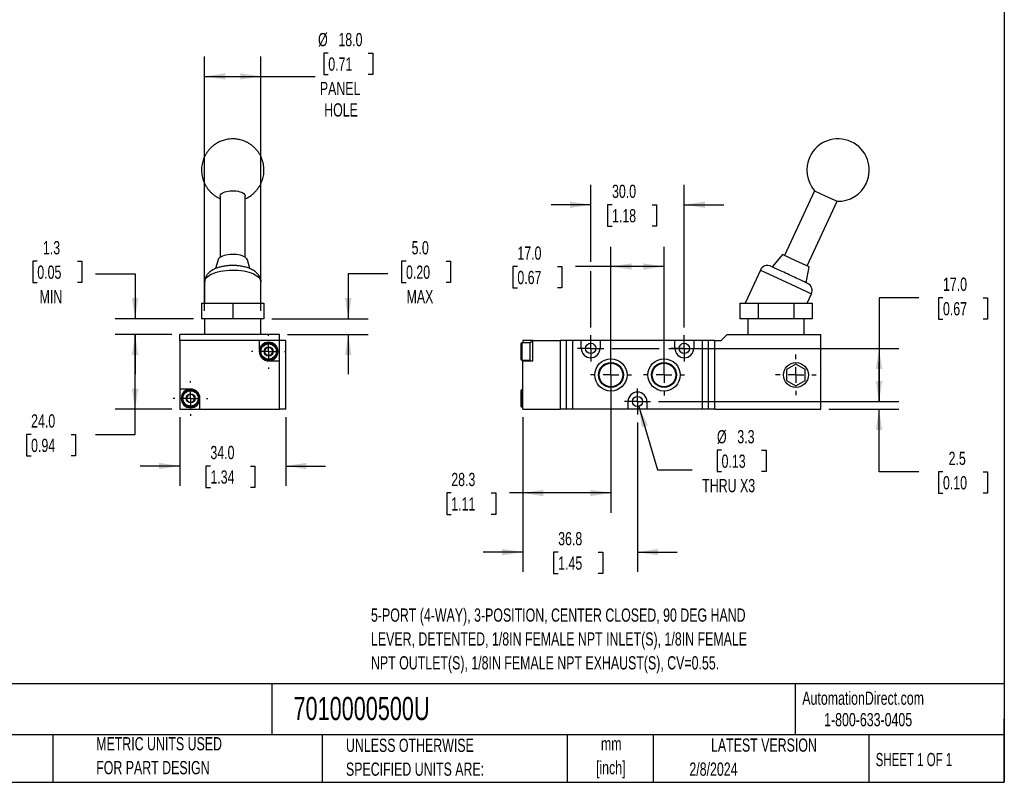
# Model space of a CAD drawing. Header units: millimetres. Extents: x 13 to 546, y 13 to 419.
# Tile 2 of 3: x 231 to 546, y 13 to 257. Entities that reach past the tile are written whole.
import ezdxf

# ---------------------------------------------------------------- set-up
doc = ezdxf.new("R2010")
doc.units = ezdxf.units.MM
doc.header["$LTSCALE"] = 2
doc.linetypes.add('CENTERX2', pattern=[20.32, 12.7, -2.54, 2.54, -2.54])
doc.layers.add('CENTER', color=40, linetype='CENTERX2')
doc.layers.add('DIMENSIONS', color=140, linetype='Continuous', lineweight=25)
doc.layers.add('TEXT', color=140, linetype='Continuous', lineweight=25)
doc.styles.add('SLDTEXTSTYLE0', font='TXT', dxfattribs={"width": 0.7})
doc.styles.add('SLDTEXTSTYLE1', font='TXT', dxfattribs={"width": 0.65})
doc.dimstyles.new('SLDDIMSTYLE1', dxfattribs={"dimtxt": 4.316016, "dimasz": 6.604, "dimexe": 0, "dimexo": 0.0625, "dimgap": 1.079004, "dimtad": 0, "dimtih": 1, "dimtoh": 1, "dimrnd": 1e-09, "dimzin": 4, "dimdsep": 46, "dimtxsty": 'SLDTEXTSTYLE0', "dimsah": 1, "dimcen": 0.09, "dimadec": 0, "dimazin": 1, "dimtfac": 1, "dimtofl": 0, "dimtmove": 0, "dimatfit": 3, "dimfxl": 0, "dimfrac": 2, "dimtolj": 1, "dimtzin": 12, "dimarcsym": 0})
doc.dimstyles.new('SLDDIMSTYLE2', dxfattribs={"dimtxt": 4.316016, "dimasz": 6.604, "dimexe": 0, "dimexo": 0.0625, "dimgap": 1.079004, "dimtad": 0, "dimtih": 1, "dimtoh": 1, "dimrnd": 1e-09, "dimzin": 4, "dimdsep": 46, "dimtxsty": 'SLDTEXTSTYLE0', "dimsah": 1, "dimcen": 0.09, "dimadec": 0, "dimazin": 1, "dimtfac": 1, "dimtmove": 0, "dimatfit": 0, "dimfxl": 0, "dimfrac": 2, "dimtolj": 1, "dimtzin": 12, "dimarcsym": 0})
doc.dimstyles.new('SLDDIMSTYLE3', dxfattribs={"dimtxt": 4.316016, "dimasz": 6.604, "dimexe": 0, "dimexo": 0.0625, "dimgap": 1.079004, "dimtad": 0, "dimtih": 1, "dimtoh": 1, "dimrnd": 1e-09, "dimzin": 12, "dimdsep": 46, "dimtxsty": 'SLDTEXTSTYLE0', "dimsah": 1, "dimcen": 0.09, "dimadec": 0, "dimazin": 3, "dimtfac": 1, "dimtmove": 0, "dimatfit": 0, "dimfxl": 0, "dimfrac": 2, "dimtolj": 1, "dimtzin": 12, "dimarcsym": 0})
doc.dimstyles.new('SLDDIMSTYLE5', dxfattribs={"dimtxt": 4.316016, "dimasz": 6.604, "dimexe": 0, "dimexo": 0.0625, "dimgap": 1.079004, "dimtad": 0, "dimtih": 1, "dimtoh": 1, "dimrnd": 1e-09, "dimzin": 12, "dimdsep": 46, "dimtxsty": 'SLDTEXTSTYLE0', "dimsah": 1, "dimcen": 0.09, "dimadec": 0, "dimazin": 3, "dimtfac": 1, "dimtofl": 0, "dimtmove": 0, "dimatfit": 3, "dimfxl": 0, "dimfrac": 2, "dimtolj": 1, "dimtzin": 12, "dimarcsym": 0})
doc.dimstyles.new('SLDDIMSTYLE6', dxfattribs={"dimtxt": 4.316016, "dimasz": 6.604, "dimexe": 0, "dimexo": 0.0625, "dimgap": 1.079004, "dimtad": 0, "dimtih": 1, "dimtoh": 1, "dimrnd": 1e-09, "dimzin": 12, "dimdsep": 46, "dimtxsty": 'SLDTEXTSTYLE0', "dimsah": 1, "dimcen": 0, "dimadec": 0, "dimazin": 3, "dimtfac": 1, "dimtofl": 0, "dimtmove": 0, "dimatfit": 3, "dimfxl": 0, "dimfrac": 2, "dimtolj": 1, "dimtzin": 12, "dimarcsym": 0})

# ---------------------------------------------------------------- blocks, each defined once
blk = doc.blocks.new('_D_8')
at = {"layer": 'DIMENSIONS'}
for p, q in [((281.95, 129.58), (281.95, 107.62)), ((315.95, 129.58), (315.95, 107.62)), ((281.95, 113.97), (269.25, 113.97)), ((291.79, 113.97), (290.34, 113.97)), ((290.34, 113.97), (290.34, 107.11)), ((304.62, 113.97), (306.07, 113.97)), ((306.07, 113.97), (306.07, 107.11)), ((315.95, 113.97), (328.65, 113.97)), ((290.34, 107.11), (291.79, 107.11)), ((306.07, 107.11), (304.62, 107.11))]:
    blk.add_line(p, q, dxfattribs=at)
for points in [[(281.95, 113.97), (275.34, 114.99), (275.34, 112.96)], [(315.95, 113.97), (322.55, 112.96), (322.55, 114.99)]]:
    blk.add_solid(points, dxfattribs=at)
at = {"layer": 'DIMENSIONS', "char_height": 4.233, "attachment_point": 1, "style": 'SLDTEXTSTYLE0'}
for s, insert in [('34.0', (291.79, 120.4)), ('1.34', (291.79, 112.57))]:
    blk.add_mtext(s, dxfattribs=dict(at, insert=insert))
blk = doc.blocks.new('_D_9')
at = {"layer": 'DIMENSIONS'}
for p, q in [((279.41, 156.12), (261.32, 156.12)), ((267.67, 132.12), (267.67, 156.12)), ((279.41, 132.12), (261.32, 132.12)), ((267.67, 124.09), (267.67, 132.12)), ((234.36, 124.09), (232.91, 124.09)), ((232.91, 124.09), (232.91, 117.23)), ((247.19, 124.09), (248.63, 124.09)), ((248.63, 124.09), (248.63, 117.23)), ((254.97, 124.09), (267.67, 124.09)), ((232.91, 117.23), (234.36, 117.23)), ((248.63, 117.23), (247.19, 117.23))]:
    blk.add_line(p, q, dxfattribs=at)
for points in [[(267.67, 156.12), (266.65, 149.52), (268.68, 149.52)], [(267.67, 132.12), (268.68, 138.72), (266.65, 138.72)]]:
    blk.add_solid(points, dxfattribs=at)
at = {"layer": 'DIMENSIONS', "char_height": 4.233, "attachment_point": 1, "style": 'SLDTEXTSTYLE0'}
for s, insert in [('24.0', (234.36, 130.52)), ('0.94', (234.36, 122.69))]:
    blk.add_mtext(s, dxfattribs=dict(at, insert=insert))
blk = doc.blocks.new('_D_10')
at = {"layer": 'DIMENSIONS'}
for p, q in [((329.54, 246.18), (328.09, 246.18)), ((328.09, 246.18), (328.09, 239.32)), ((342.36, 246.18), (343.81, 246.18)), ((343.81, 246.18), (343.81, 239.32)), ((289.95, 163.66), (289.95, 245.07)), ((307.95, 163.66), (307.95, 245.07)), ((289.95, 238.72), (307.95, 238.72)), ((307.95, 238.72), (325.31, 238.72)), ((328.09, 239.32), (329.54, 239.32)), ((343.81, 239.32), (342.36, 239.32))]:
    blk.add_line(p, q, dxfattribs=at)
for points in [[(289.95, 238.72), (296.55, 237.7), (296.55, 239.73)], [(307.95, 238.72), (301.34, 239.73), (301.34, 237.7)]]:
    blk.add_solid(points, dxfattribs=at)
at = {"layer": 'DIMENSIONS', "char_height": 4.233, "attachment_point": 1, "style": 'SLDTEXTSTYLE0'}
for s, insert in [('%%c', (326.28, 252.61)), ('18.0', (332.79, 252.61)), ('0.71', (329.54, 244.78)), ('PANEL', (326.85, 236.96)), ('HOLE', (328.25, 230.1))]:
    blk.add_mtext(s, dxfattribs=dict(at, insert=insert))
blk = doc.blocks.new('_D_11')
at = {"layer": 'DIMENSIONS'}
for p, q in [((354.45, 179.54), (353, 179.54)), ((353, 179.54), (353, 172.68)), ((367.27, 179.54), (368.72, 179.54)), ((368.72, 179.54), (368.72, 172.68)), ((348.65, 175.51), (335.95, 175.51)), ((335.95, 175.51), (335.95, 161.12)), ((353, 172.68), (354.45, 172.68)), ((368.72, 172.68), (367.27, 172.68)), ((311.49, 161.12), (342.3, 161.12)), ((316.49, 156.12), (342.3, 156.12)), ((335.95, 156.12), (335.95, 143.42))]:
    blk.add_line(p, q, dxfattribs=at)
for points in [[(335.95, 161.12), (336.96, 167.72), (334.93, 167.72)], [(335.95, 156.12), (334.93, 149.52), (336.96, 149.52)]]:
    blk.add_solid(points, dxfattribs=at)
at = {"layer": 'DIMENSIONS', "char_height": 4.233, "attachment_point": 1, "style": 'SLDTEXTSTYLE0'}
for s, insert in [('5.0', (356.24, 185.97)), ('0.20', (354.45, 178.14)), ('MAX', (354.62, 170.32))]:
    blk.add_mtext(s, dxfattribs=dict(at, insert=insert))
blk = doc.blocks.new('_D_12')
at = {"layer": 'DIMENSIONS'}
for p, q in [((236.34, 179.54), (234.89, 179.54)), ((234.89, 179.54), (234.89, 172.68)), ((249.17, 179.54), (250.62, 179.54)), ((250.62, 179.54), (250.62, 172.68)), ((254.97, 175.51), (267.67, 175.51)), ((267.67, 175.51), (267.67, 161.12)), ((234.89, 172.68), (236.34, 172.68)), ((250.62, 172.68), (249.17, 172.68)), ((286.41, 161.12), (261.32, 161.12)), ((279.41, 156.12), (261.32, 156.12)), ((267.67, 156.12), (267.67, 143.42))]:
    blk.add_line(p, q, dxfattribs=at)
for points in [[(267.67, 161.12), (268.68, 167.72), (266.65, 167.72)], [(267.67, 156.12), (266.65, 149.52), (268.68, 149.52)]]:
    blk.add_solid(points, dxfattribs=at)
at = {"layer": 'DIMENSIONS', "char_height": 4.233, "attachment_point": 1, "style": 'SLDTEXTSTYLE0'}
for s, insert in [('1.3', (238.14, 185.97)), ('0.05', (236.34, 178.14)), ('MIN', (237.07, 170.32))]:
    blk.add_mtext(s, dxfattribs=dict(at, insert=insert))
blk = doc.blocks.new('SW_CENTERMARKSYMBOL_7')
at = {"layer": 'CENTER', "color": 0}
for p, q in [((0, 5.08), (0, 5.54)), ((-5.08, 0), (-5.54, 0)), ((0, 0), (-2.54, 0)), ((0, 0), (0, 2.54)), ((0, 0), (0, -2.54)), ((0, 0), (2.54, 0)), ((5.08, 0), (5.54, 0)), ((0, -5.08), (0, -5.54))]:
    blk.add_line(p, q, dxfattribs=at)
blk = doc.blocks.new('SW_CENTERMARKSYMBOL_8')
at = {"layer": 'CENTER', "color": 0}
for p, q in [((0, 5.08), (0, 5.54)), ((-5.08, 0), (-5.54, 0)), ((0, 0), (-2.54, 0)), ((0, 0), (0, 2.54)), ((0, 0), (0, -2.54)), ((0, 0), (2.54, 0)), ((5.08, 0), (5.54, 0)), ((0, -5.08), (0, -5.54))]:
    blk.add_line(p, q, dxfattribs=at)
blk = doc.blocks.new('_D_13')
at = {"layer": 'DIMENSIONS'}
for p, q in [((420.1, 140.58), (420.1, 98.99)), ((391.85, 129.58), (391.85, 98.99)), ((368.95, 105.34), (367.51, 105.34)), ((367.51, 105.34), (367.51, 98.48)), ((381.78, 105.34), (383.23, 105.34)), ((383.23, 105.34), (383.23, 98.48)), ((391.85, 105.34), (387.63, 105.34)), ((420.1, 105.34), (391.85, 105.34)), ((367.51, 98.48), (368.95, 98.48)), ((383.23, 98.48), (381.78, 98.48))]:
    blk.add_line(p, q, dxfattribs=at)
for points in [[(391.85, 105.34), (398.46, 104.33), (398.46, 106.36)], [(420.1, 105.34), (413.5, 106.36), (413.5, 104.33)]]:
    blk.add_solid(points, dxfattribs=at)
at = {"layer": 'DIMENSIONS', "char_height": 4.233, "attachment_point": 1, "style": 'SLDTEXTSTYLE0'}
for s, insert in [('28.3', (368.95, 111.77)), ('1.11', (368.95, 103.94))]:
    blk.add_mtext(s, dxfattribs=dict(at, insert=insert))
blk = doc.blocks.new('_D_14')
at = {"layer": 'DIMENSIONS'}
for p, q in [((420.1, 145.66), (420.1, 184.19)), ((437.1, 145.66), (437.1, 184.19)), ((390.12, 177.84), (388.67, 177.84)), ((388.67, 177.84), (388.67, 170.98)), ((402.95, 177.84), (404.4, 177.84)), ((404.4, 177.84), (404.4, 170.98)), ((420.1, 177.84), (408.79, 177.84)), ((437.1, 177.84), (420.1, 177.84)), ((388.67, 170.98), (390.12, 170.98)), ((404.4, 170.98), (402.95, 170.98))]:
    blk.add_line(p, q, dxfattribs=at)
for points in [[(420.1, 177.84), (426.71, 176.82), (426.71, 178.85)], [(437.1, 177.84), (430.5, 178.85), (430.5, 176.82)]]:
    blk.add_solid(points, dxfattribs=at)
at = {"layer": 'DIMENSIONS', "char_height": 4.233, "attachment_point": 1, "style": 'SLDTEXTSTYLE0'}
for s, insert in [('17.0', (390.12, 184.26)), ('0.67', (390.12, 176.44))]:
    blk.add_mtext(s, dxfattribs=dict(at, insert=insert))
blk = doc.blocks.new('_D_15')
at = {"layer": 'DIMENSIONS'}
for p, q in [((391.85, 129.58), (391.85, 80.05)), ((428.6, 127.89), (428.6, 80.05)), ((391.85, 86.4), (379.15, 86.4)), ((403.19, 86.4), (401.74, 86.4)), ((401.74, 86.4), (401.74, 79.54)), ((416.01, 86.4), (417.46, 86.4)), ((417.46, 86.4), (417.46, 79.54)), ((428.6, 86.4), (441.3, 86.4)), ((401.74, 79.54), (403.19, 79.54)), ((417.46, 79.54), (416.01, 79.54))]:
    blk.add_line(p, q, dxfattribs=at)
for points in [[(391.85, 86.4), (385.25, 87.42), (385.25, 85.38)], [(428.6, 86.4), (435.21, 85.38), (435.21, 87.42)]]:
    blk.add_solid(points, dxfattribs=at)
at = {"layer": 'DIMENSIONS', "char_height": 4.233, "attachment_point": 1, "style": 'SLDTEXTSTYLE0'}
for s, insert in [('36.8', (403.19, 92.82)), ('1.45', (403.19, 85))]:
    blk.add_mtext(s, dxfattribs=dict(at, insert=insert))
blk = doc.blocks.new('_D_16')
at = {"layer": 'DIMENSIONS'}
for p, q in [((413.6, 179.36), (413.6, 203.97)), ((443.6, 158.35), (443.6, 203.97)), ((413.6, 197.62), (400.9, 197.62)), ((420.44, 197.62), (418.99, 197.62)), ((418.99, 197.62), (418.99, 190.76)), ((433.27, 197.62), (434.71, 197.62)), ((434.71, 197.62), (434.71, 190.76)), ((443.6, 197.62), (456.3, 197.62)), ((418.99, 190.76), (420.44, 190.76)), ((434.71, 190.76), (433.27, 190.76)), ((413.6, 158.35), (413.6, 176.31))]:
    blk.add_line(p, q, dxfattribs=at)
for points in [[(413.6, 197.62), (407, 198.63), (407, 196.6)], [(443.6, 197.62), (450.21, 196.6), (450.21, 198.63)]]:
    blk.add_solid(points, dxfattribs=at)
at = {"layer": 'DIMENSIONS', "char_height": 4.233, "attachment_point": 1, "style": 'SLDTEXTSTYLE0'}
for s, insert in [('30.0', (420.44, 204.04)), ('1.18', (420.44, 196.22))]:
    blk.add_mtext(s, dxfattribs=dict(at, insert=insert))
blk = doc.blocks.new('_D_17')
at = {"layer": 'DIMENSIONS'}
for p, q in [((518.67, 167.85), (505.97, 167.85)), ((505.97, 167.85), (505.97, 151.62)), ((526.45, 167.85), (525, 167.85)), ((525, 167.85), (525, 161)), ((539.28, 167.85), (540.73, 167.85)), ((540.73, 167.85), (540.73, 161)), ((525, 161), (526.45, 161)), ((540.73, 161), (539.28, 161)), ((420.33, 151.62), (435.58, 151.62)), ((438.63, 151.62), (512.32, 151.62)), ((505.97, 151.62), (505.97, 134.62)), ((435.33, 134.62), (512.32, 134.62))]:
    blk.add_line(p, q, dxfattribs=at)
for points in [[(505.97, 151.62), (504.95, 145.02), (506.99, 145.02)], [(505.97, 134.62), (506.99, 141.22), (504.95, 141.22)]]:
    blk.add_solid(points, dxfattribs=at)
at = {"layer": 'DIMENSIONS', "char_height": 4.233, "attachment_point": 1, "style": 'SLDTEXTSTYLE0'}
for s, insert in [('17.0', (526.45, 174.28)), ('0.67', (526.45, 166.45))]:
    blk.add_mtext(s, dxfattribs=dict(at, insert=insert))
blk = doc.blocks.new('_D_18')
at = {"layer": 'DIMENSIONS'}
for p, q in [((505.97, 134.62), (505.97, 147.32)), ((435.33, 134.62), (512.32, 134.62)), ((489.89, 132.12), (512.32, 132.12)), ((505.97, 112.12), (505.97, 132.12)), ((518.67, 112.12), (505.97, 112.12)), ((526.45, 112.12), (525, 112.12)), ((525, 112.12), (525, 105.26)), ((539.28, 112.12), (540.73, 112.12)), ((540.73, 112.12), (540.73, 105.26)), ((525, 105.26), (526.45, 105.26)), ((540.73, 105.26), (539.28, 105.26))]:
    blk.add_line(p, q, dxfattribs=at)
for points in [[(505.97, 134.62), (506.99, 141.22), (504.95, 141.22)], [(505.97, 132.12), (504.95, 125.52), (506.99, 125.52)]]:
    blk.add_solid(points, dxfattribs=at)
at = {"layer": 'DIMENSIONS', "char_height": 4.233, "attachment_point": 1, "style": 'SLDTEXTSTYLE0'}
for s, insert in [('2.5', (528.25, 118.54)), ('0.10', (526.45, 110.72))]:
    blk.add_mtext(s, dxfattribs=dict(at, insert=insert))
blk = doc.blocks.new('_D_19')
at = {"layer": 'DIMENSIONS'}
for p, q in [((429.07, 133.04), (435.05, 112.77)), ((455.53, 119.03), (454.08, 119.03)), ((454.08, 119.03), (454.08, 112.17)), ((468.36, 119.03), (469.8, 119.03)), ((469.8, 119.03), (469.8, 112.17)), ((435.05, 112.77), (446.16, 112.77)), ((454.08, 112.17), (455.53, 112.17)), ((469.8, 112.17), (468.36, 112.17))]:
    blk.add_line(p, q, dxfattribs=at)
blk.add_solid([(429.07, 133.04), (429.96, 126.42), (431.91, 126.99)], dxfattribs=at)
at = {"layer": 'DIMENSIONS', "char_height": 4.233, "attachment_point": 1, "style": 'SLDTEXTSTYLE0'}
for s, insert in [('%%c', (454.07, 125.46)), ('3.3', (460.58, 125.46)), ('0.13', (455.53, 117.63)), ('THRU X3', (449.33, 109.81))]:
    blk.add_mtext(s, dxfattribs=dict(at, insert=insert))
blk = doc.blocks.new('SW_CENTERMARKSYMBOL_9')
at = {"layer": 'CENTER', "color": 0}
for p, q in [((0, 5.08), (0, 6.54)), ((-5.08, 0), (-6.54, 0)), ((0, 0), (-2.54, 0)), ((0, 0), (0, 2.54)), ((0, 0), (0, -2.54)), ((0, 0), (2.54, 0)), ((5.08, 0), (6.54, 0)), ((0, -5.08), (0, -6.54))]:
    blk.add_line(p, q, dxfattribs=at)
blk = doc.blocks.new('SW_CENTERMARKSYMBOL_10')
at = {"layer": 'CENTER', "color": 0}
for p, q in [((0, 5.08), (0, 6.54)), ((-5.08, 0), (-6.54, 0)), ((0, 0), (-2.54, 0)), ((0, 0), (0, 2.54)), ((0, 0), (0, -2.54)), ((0, 0), (2.54, 0)), ((5.08, 0), (6.54, 0)), ((0, -5.08), (0, -6.54))]:
    blk.add_line(p, q, dxfattribs=at)
blk = doc.blocks.new('SW_CENTERMARKSYMBOL_11')
at = {"layer": 'CENTER', "color": 0}
for p, q in [((0, 2.54), (0, 4.19)), ((-2.54, 0), (-4.19, 0)), ((0, 0), (-2.54, 0)), ((0, 0), (0, 2.54)), ((0, 0), (0, -2.54)), ((0, 0), (2.54, 0)), ((2.54, 0), (4.19, 0)), ((0, -2.54), (0, -4.19))]:
    blk.add_line(p, q, dxfattribs=at)
blk = doc.blocks.new('SW_CENTERMARKSYMBOL_12')
at = {"layer": 'CENTER', "color": 0}
for p, q in [((0, 2.54), (0, 4.19)), ((-2.54, 0), (-4.19, 0)), ((0, 0), (-2.54, 0)), ((0, 0), (0, 2.54)), ((0, 0), (0, -2.54)), ((0, 0), (2.54, 0)), ((2.54, 0), (4.19, 0)), ((0, -2.54), (0, -4.19))]:
    blk.add_line(p, q, dxfattribs=at)
blk = doc.blocks.new('SW_CENTERMARKSYMBOL_13')
at = {"layer": 'CENTER', "color": 0}
for p, q in [((0, 2.54), (0, 4.19)), ((-2.54, 0), (-4.19, 0)), ((0, 0), (-2.54, 0)), ((0, 0), (0, 2.54)), ((0, 0), (0, -2.54)), ((0, 0), (2.54, 0)), ((2.54, 0), (4.19, 0)), ((0, -2.54), (0, -4.19))]:
    blk.add_line(p, q, dxfattribs=at)
blk = doc.blocks.new('SW_CENTERMARKSYMBOL_14')
at = {"layer": 'CENTER', "color": 0}
for p, q in [((0, 5.08), (0, 6.515)), ((-5.08, 0), (-6.515, 0)), ((0, 0), (-2.54, 0)), ((0, 0), (0, 2.54)), ((0, 0), (0, -2.54)), ((0, 0), (2.54, 0)), ((5.08, 0), (6.515, 0)), ((0, -5.08), (0, -6.515))]:
    blk.add_line(p, q, dxfattribs=at)

msp = doc.modelspace()

# ---------------------------------------------------------------- linework, layer by layer
for p, q in [((485.345759, 202.101206), (475.695335, 181.405805)), ((485.345759, 202.101206), (488.97099, 200.410733)), ((294.948311, 200.410733), (294.948311, 180.8006)), ((302.948311, 180.8006), (302.948311, 200.410733)), ((482.945797, 178.024859), (492.596221, 198.72026)), ((488.97099, 200.410733), (492.596221, 198.72026)), ((294.227187, 179.948889), (293.465144, 177.197647)), ((304.432412, 177.194277), (303.669436, 179.948889)), ((475.012559, 181.724189), (471.769628, 177.719503)), ((479.320566, 179.715332), (475.012559, 181.724189)), ((467.994159, 176.721588), (463.050891, 166.120715)), ((467.994159, 176.721588), (476.150929, 172.918023)), ((483.628573, 177.706475), (479.320566, 179.715332)), ((482.645321, 172.648083), (483.628573, 177.706475)), ((289.948311, 172.918023), (289.948311, 166.120715)), ((307.948311, 166.120715), (307.948311, 172.918023)), ((476.150929, 172.918023), (484.307699, 169.114459)), ((482.911693, 166.120715), (484.307699, 169.114459)), ((288.948311, 166.120715), (288.948311, 161.120715)), ((288.948311, 166.120715), (298.948311, 166.120715)), ((298.948311, 166.120715), (308.948311, 166.120715)), ((298.948311, 166.120715), (298.948311, 161.120715)), ((308.948311, 166.120715), (308.948311, 161.120715)), ((461.434287, 166.120715), (461.434287, 161.120715)), ((461.434287, 166.120715), (467.207789, 166.120715)), ((467.207789, 166.120715), (467.207789, 161.120715)), ((467.207789, 166.120715), (478.754795, 166.120715)), ((478.754795, 166.120715), (484.528297, 166.120715)), ((478.754795, 161.120715), (478.754795, 166.120715)), ((484.528297, 166.120715), (484.528297, 161.120715)), ((298.948311, 161.120715), (288.948311, 161.120715)), ((289.948311, 161.120715), (289.948311, 156.120715)), ((308.948311, 161.120715), (298.948311, 161.120715)), ((307.948311, 156.120715), (307.948311, 161.120715)), ((467.207789, 161.120715), (461.434287, 161.120715)), ((463.981292, 161.120715), (463.981292, 156.120715)), ((478.754795, 161.120715), (467.207789, 161.120715)), ((484.528297, 161.120715), (478.754795, 161.120715)), ((481.981292, 156.120715), (481.981292, 161.120715)), ((313.948311, 156.120715), (281.948311, 156.120715)), ((281.948311, 154.120715), (281.948311, 156.120715)), ((313.948311, 154.120715), (313.948311, 156.120715)), ((455.351292, 154.120715), (457.351292, 156.120715)), ((457.351292, 156.120715), (487.351292, 156.120715)), ((487.351292, 132.120715), (487.351292, 156.120715)), ((281.948311, 154.120715), (281.948311, 138.620715)), ((307.448311, 154.120715), (281.948311, 154.120715)), ((307.448311, 154.120715), (307.448311, 150.620715)), ((313.948311, 154.120715), (307.448311, 154.120715)), ((313.948311, 147.620715), (313.948311, 154.120715)), ((315.948311, 154.120715), (313.948311, 154.120715)), ((315.948311, 132.120715), (315.948311, 154.120715)), ((394.251292, 153.370715), (391.551292, 153.370715)), ((391.551292, 153.370715), (391.551292, 147.870715)), ((395.051292, 154.120715), (391.851292, 154.120715)), ((391.851292, 154.120715), (391.851292, 153.370715)), ((395.051292, 153.620715), (394.251292, 153.620715)), ((394.251292, 150.620715), (394.251292, 153.620715)), ((395.051292, 147.620715), (395.051292, 154.120715)), ((395.051292, 154.120715), (403.851292, 154.120715)), ((403.851292, 154.120715), (403.851292, 132.120715)), ((405.851292, 154.120715), (403.851292, 154.120715)), ((405.851292, 132.120715), (405.851292, 154.120715)), ((407.851292, 154.120715), (405.851292, 154.120715)), ((407.851292, 132.120715), (407.851292, 154.120715)), ((410.601292, 154.120715), (407.851292, 154.120715)), ((410.601292, 151.620715), (410.601292, 154.120715)), ((416.601292, 154.120715), (410.601292, 154.120715)), ((416.601292, 154.120715), (416.601292, 151.620715)), ((440.601292, 154.120715), (416.601292, 154.120715)), ((440.601292, 151.620715), (440.601292, 154.120715)), ((446.601292, 154.120715), (440.601292, 154.120715)), ((446.601292, 154.120715), (446.601292, 151.620715)), ((449.351292, 154.120715), (446.601292, 154.120715)), ((449.351292, 154.120715), (449.351292, 132.120715)), ((451.351292, 154.120715), (449.351292, 154.120715)), ((451.351292, 132.120715), (451.351292, 154.120715)), ((453.351292, 154.120715), (451.351292, 154.120715)), ((453.351292, 132.120715), (453.351292, 154.120715)), ((453.351292, 154.120715), (455.351292, 154.120715)), ((394.251292, 147.620715), (394.251292, 150.620715)), ((310.448311, 147.620715), (313.948311, 147.620715)), ((313.948311, 132.120715), (313.948311, 147.620715)), ((391.551292, 147.870715), (394.251292, 147.870715)), ((391.851292, 147.870715), (391.851292, 147.620715)), ((391.851292, 147.620715), (395.051292, 147.620715)), ((391.851292, 132.120715), (391.851292, 147.620715)), ((479.351292, 146.584817), (476.351292, 144.852766)), ((482.351292, 144.852766), (479.351292, 146.584817)), ((476.351292, 144.852766), (476.351292, 141.388664)), ((482.351292, 141.388664), (482.351292, 144.852766)), ((476.351292, 141.388664), (479.351292, 139.656613)), ((479.351292, 139.656613), (482.351292, 141.388664)), ((285.448311, 138.620715), (281.948311, 138.620715)), ((281.948311, 138.620715), (281.948311, 132.120715)), ((391.851292, 138.370715), (391.551292, 138.370715)), ((391.551292, 138.370715), (391.551292, 132.870715)), ((288.448311, 132.120715), (288.448311, 135.620715)), ((391.551292, 132.870715), (391.851292, 132.870715)), ((425.601292, 132.120715), (425.601292, 134.620715)), ((431.601292, 134.620715), (431.601292, 132.120715)), ((281.948311, 132.120715), (288.448311, 132.120715)), ((288.448311, 132.120715), (313.948311, 132.120715)), ((315.948311, 132.120715), (313.948311, 132.120715)), ((391.851292, 132.120715), (403.851292, 132.120715)), ((405.851292, 132.120715), (403.851292, 132.120715)), ((407.851292, 132.120715), (405.851292, 132.120715)), ((425.601292, 132.120715), (407.851292, 132.120715)), ((431.601292, 132.120715), (425.601292, 132.120715)), ((449.351292, 132.120715), (431.601292, 132.120715)), ((451.351292, 132.120715), (449.351292, 132.120715)), ((453.351292, 132.120715), (451.351292, 132.120715)), ((453.351292, 132.120715), (487.351292, 132.120715))]:
    msp.add_line(p, q)
at = {"flags": 128}
for points in [[(294.948311, 200.410733), (294.961282, 200.54676), (295.064544, 200.81529), (295.268394, 201.073342), (295.567551, 201.314233), (295.954268, 201.531724), (296.41853, 201.720182), (296.948311, 201.874726), (297.529892, 201.991353), (298.148209, 202.067043), (298.787248, 202.099835), (299.430458, 202.088881), (300.061181, 202.034463), (300.663082, 201.937992), (301.22057, 201.801965), (301.719209, 201.629906), (302.146082, 201.426272), (302.490135, 201.196335), (302.742457, 200.946052), (302.896512, 200.681904), (302.948311, 200.410733), (302.948311, 200.410733)], [(303.669436, 179.948889), (303.651016, 180.007824), (303.500132, 180.294082), (303.252233, 180.568005), (302.912603, 180.823754), (302.488482, 181.05588), (301.988907, 181.259434), (301.424528, 181.430078), (300.807373, 181.564175), (300.150595, 181.658868), (299.468192, 181.712137), (298.774709, 181.722848), (298.084926, 181.690773), (297.413544, 181.616594), (296.774874, 181.501893), (296.182526, 181.349114), (295.649127, 181.161515), (295.186044, 180.943092), (294.803147, 180.698502), (294.508596, 180.432958), (294.308671, 180.152118), (294.227187, 179.948889)], [(289.948311, 172.918023), (289.961067, 173.120457), (290.062896, 173.523032), (290.2654, 173.918751), (290.566286, 174.303132), (290.962143, 174.671818), (291.448486, 175.020634), (292.019805, 175.345626), (292.669628, 175.643113), (293.39059, 175.909723), (294.174523, 176.142436), (295.012545, 176.338615), (295.895161, 176.496037), (296.812371, 176.61292), (297.753782, 176.687937), (298.708727, 176.72024), (299.666386, 176.709462), (300.61591, 176.655726), (301.546539, 176.55964), (302.447729, 176.422293), (303.309269, 176.245241), (304.121398, 176.030491), (304.874914, 175.780475), (305.561279, 175.498026), (306.172716, 175.186345), (306.702298, 174.848963), (307.144024, 174.489703), (307.49289, 174.112634), (307.744942, 173.722031), (307.897324, 173.322318), (307.948311, 172.918023)]]:
    msp.add_lwpolyline(points, dxfattribs=at)
for centre, radius in [((310.448311, 150.620715), 2.75), ((310.448311, 150.620715), 1.4637), ((413.601292, 151.620715), 1.65), ((443.601292, 151.620715), 1.65), ((420.101292, 143.120715), 5.15), ((437.101292, 143.120715), 5.15), ((420.101292, 143.120715), 4.001795), ((420.101292, 143.120715), 3.79197), ((437.101292, 143.120715), 4.001795), ((437.101292, 143.120715), 3.79197), ((479.351292, 143.120715), 3.975), ((285.448311, 135.620715), 2.75), ((285.448311, 135.620715), 1.4637), ((428.601292, 134.620715), 1.65)]:
    msp.add_circle(centre, radius)
for centre, radius, start, end in [((492.84435, 208.717181), 10, 335, 155), ((492.84435, 208.717181), 10, 155, 221.42182152), ((492.84435, 208.717181), 10, 268.57817848, 335), ((470.259928, 175.665042), 2.5, 65, 155), ((482.04193, 170.171005), 2.5, 335, 65), ((310.448311, 150.620715), 3, 0, 180), ((310.448311, 150.620715), 1.25, 90, 150), ((310.448311, 150.620715), 1.25, 30, 90), ((391.551292, 153.070715), 0.3, 90, 180), ((413.601292, 151.620715), 3, 180, 0), ((443.601292, 151.620715), 3, 180, 0), ((310.448311, 150.620715), 3, 180, 270), ((310.448311, 150.620715), 1.25, 150, 210), ((310.448311, 150.620715), 1.25, 210, 270), ((310.448311, 150.620715), 3, 270, 0), ((310.448311, 150.620715), 1.25, 270, 330), ((310.448311, 150.620715), 1.25, 330, 30), ((391.551292, 148.170715), 0.3, 180, 270), ((285.448311, 135.620715), 3, 90, 0), ((285.448311, 135.620715), 1.25, 150, 210), ((285.448311, 135.620715), 1.25, 90, 150), ((285.448311, 135.620715), 3, 0, 90), ((285.448311, 135.620715), 1.25, 30, 90), ((285.448311, 135.620715), 1.25, 330, 30), ((391.551292, 138.070715), 0.3, 90, 180), ((428.601292, 134.620715), 3, 0, 180), ((285.448311, 135.620715), 1.25, 210, 270), ((285.448311, 135.620715), 1.25, 270, 330), ((391.551292, 133.170715), 0.3, 180, 270)]:
    msp.add_arc(centre, radius, start, end)
for points, knots in [([(298.948311, 218.717181), (298.617229, 218.708226), (298.154169, 218.695701), (297.47651, 218.612605), (296.904678, 218.513982), (296.230216, 218.349416), (295.533101, 218.126039), (294.819345, 217.836269), (294.104959, 217.478556), (293.402039, 217.052047), (292.721505, 216.557318), (292.073211, 215.996075), (291.466168, 215.371068), (290.908629, 214.685997), (290.408133, 213.945423), (289.971505, 213.154688), (289.604843, 212.319829), (289.313503, 211.447486), (289.10208, 210.544821), (288.974405, 209.619422), (288.933536, 208.67922), (288.981778, 207.732404), (289.1207, 206.787337), (289.351187, 205.852484), (289.6735, 204.936332), (290.087375, 204.047353), (290.573734, 203.225116), (291.118127, 202.475852), (291.705507, 201.802839), (292.349337, 201.186301), (293.042909, 200.630024), (293.781116, 200.143474), (294.418064, 199.78563), (294.818114, 199.61712), (294.948311, 199.562278)], [0, 0, 0, 0, 0.0363792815, 0.050880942, 0.0750201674, 0.1001352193, 0.1271433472, 0.1554275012, 0.1847408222, 0.2148850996, 0.24571745, 0.2771303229, 0.3090410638, 0.3413850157, 0.3741110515, 0.4071786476, 0.440555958, 0.4742185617, 0.5081486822, 0.5423347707, 0.5767714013, 0.6114594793, 0.6464068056, 0.6816291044, 0.7171517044, 0.7530122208, 0.7892648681, 0.8220033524, 0.8547014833, 0.8873385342, 0.9198857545, 0.9522942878, 0.9844741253, 1, 1, 1, 1]), ([(302.948311, 199.556453), (302.987121, 199.571995), (303.273481, 199.686672), (303.790235, 199.959232), (304.494981, 200.381364), (305.175008, 200.877307), (305.823441, 201.438215), (306.430447, 202.063314), (306.987996, 202.74836), (307.488489, 203.488941), (307.925118, 204.279674), (308.291779, 205.114534), (308.58312, 205.986876), (308.794542, 206.889541), (308.922218, 207.81494), (308.963086, 208.755142), (308.914845, 209.701958), (308.775922, 210.647025), (308.545436, 211.581878), (308.223122, 212.49803), (307.809248, 213.38701), (307.322887, 214.209243), (306.778501, 214.958523), (306.191095, 215.631477), (305.54736, 216.248232), (304.853436, 216.803702), (304.116534, 217.293244), (303.345664, 217.712593), (302.553811, 218.057674), (301.766657, 218.323204), (301.045997, 218.503068), (300.409424, 218.615037), (299.729613, 218.697652), (299.246337, 218.709732), (298.948311, 218.717181)], [0, 0, 0, 0, 0.0045952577, 0.0339060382, 0.0640477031, 0.0948773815, 0.1262875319, 0.1581955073, 0.190536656, 0.2232598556, 0.2563245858, 0.2896990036, 0.3233586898, 0.3572858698, 0.3914689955, 0.4259026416, 0.4605877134, 0.4955320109, 0.5307512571, 0.5662707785, 0.6021281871, 0.6383776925, 0.6711133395, 0.7038086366, 0.736442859, 0.7689872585, 0.8013929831, 0.8335700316, 0.8653327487, 0.8962281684, 0.9247868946, 0.9468946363, 0.9672510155, 1, 1, 1, 1]), ([(298.948311, 178.165042), (298.654189, 178.161085), (298.239936, 178.155512), (297.631907, 178.118255), (297.115928, 178.073507), (296.511299, 177.998977), (295.890973, 177.898169), (295.259813, 177.767639), (294.630788, 177.606272), (294.012054, 177.412441), (293.410034, 177.184106), (292.830189, 176.918504), (292.278909, 176.612603), (291.765335, 176.264553), (291.300256, 175.874779), (290.893522, 175.446014), (290.552276, 174.981589), (290.280475, 174.484646), (290.085462, 173.958453), (289.967015, 173.432746), (289.957708, 173.082582), (289.953376, 172.919626)], [0, 0, 0, 0, 0.0669933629, 0.0943561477, 0.1396275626, 0.1864198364, 0.2364720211, 0.2885789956, 0.3423497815, 0.3975190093, 0.453955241, 0.511573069, 0.5702094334, 0.6292806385, 0.6876069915, 0.744225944, 0.7988171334, 0.851729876, 0.9036099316, 0.9551429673, 1, 1, 1, 1]), ([(307.943438, 172.919792), (307.945, 172.943972), (307.958919, 173.159421), (307.899319, 173.573385), (307.755314, 174.148666), (307.514516, 174.691896), (307.199332, 175.195653), (306.815442, 175.658129), (306.353858, 176.09077), (305.818506, 176.487365), (305.222114, 176.840366), (304.581774, 177.145814), (303.911976, 177.404597), (303.221003, 177.620349), (302.516778, 177.79606), (301.815535, 177.932888), (301.143521, 178.032083), (300.546584, 178.095968), (299.992258, 178.136865), (299.474572, 178.160689), (299.118016, 178.163638), (298.948311, 178.165042)], [0, 0, 0, 0, 0.0066817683, 0.0595353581, 0.1140493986, 0.1711358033, 0.2252356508, 0.2822949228, 0.3429458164, 0.4069028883, 0.4724337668, 0.5371278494, 0.6001697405, 0.6617007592, 0.7216416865, 0.7795016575, 0.8335463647, 0.8815969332, 0.918749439, 0.9613281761, 1, 1, 1, 1]), ([(477.207475, 175.183793), (475.645128, 175.912327), (474.146654, 176.611077), (471.937163, 177.64138), (471.316474, 177.930812), (471.316474, 177.930812)], [0, 0, 0, 0, 0.5, 0.5, 1, 1, 1, 1]), ([(483.098475, 172.436774), (483.098475, 172.436774), (482.477787, 172.726206), (480.268295, 173.756509), (478.769821, 174.455259), (477.207475, 175.183793)], [0, 0, 0, 0, 0.5, 0.5, 1, 1, 1, 1]), ([(310.448311, 148.170715), (309.09612, 148.170715), (307.998311, 149.268523), (307.998311, 151.972907), (309.09612, 153.070715), (310.448311, 153.070715)], [0, 0, 0, 0, 0.5, 0.5, 1, 1, 1, 1]), ([(309.726624, 151.870715), (309.608786, 151.666614), (309.489182, 151.459455), (309.243756, 151.034365), (309.122921, 150.825071), (309.004936, 150.620715)], [0, 0, 0, 0, 0.5, 0.5, 1, 1, 1, 1]), ([(311.169999, 151.870715), (310.934209, 151.870715), (310.694631, 151.870715), (310.201991, 151.870715), (309.962413, 151.870715), (309.726624, 151.870715)], [0, 0, 0, 0, 0.5, 0.5, 1, 1, 1, 1]), ([(310.448311, 153.070715), (311.800503, 153.070715), (312.898311, 151.972907), (312.898311, 149.268523), (311.800503, 148.170715), (310.448311, 148.170715)], [0, 0, 0, 0, 0.5, 0.5, 1, 1, 1, 1]), ([(311.891687, 150.620715), (311.773849, 150.824816), (311.654246, 151.031975), (311.40882, 151.457065), (311.287984, 151.666359), (311.169999, 151.870715)], [0, 0, 0, 0, 0.5, 0.5, 1, 1, 1, 1]), ([(391.251292, 153.070715), (391.251292, 153.070715), (391.251292, 151.972907), (391.251292, 149.268523), (391.251292, 148.170715), (391.251292, 148.170715)], [0, 0, 0, 0, 0.5, 0.5, 1, 1, 1, 1]), ([(309.004936, 150.620715), (309.122774, 150.416614), (309.242377, 150.209455), (309.487803, 149.784365), (309.608638, 149.575071), (309.726623, 149.370715)], [0, 0, 0, 0, 0.5, 0.5, 1, 1, 1, 1]), ([(309.726623, 149.370715), (309.962413, 149.370715), (310.201991, 149.370715), (310.694631, 149.370715), (310.934209, 149.370715), (311.169999, 149.370715)], [0, 0, 0, 0, 0.5, 0.5, 1, 1, 1, 1]), ([(311.169999, 149.370715), (311.287837, 149.574817), (311.40744, 149.781975), (311.652866, 150.207065), (311.773702, 150.416359), (311.891687, 150.620715)], [0, 0, 0, 0, 0.5, 0.5, 1, 1, 1, 1]), ([(285.448311, 133.170715), (284.09612, 133.170715), (282.998311, 134.268523), (282.998311, 136.972907), (284.09612, 138.070715), (285.448311, 138.070715)], [0, 0, 0, 0, 0.5, 0.5, 1, 1, 1, 1]), ([(284.726624, 136.870715), (284.608786, 136.666614), (284.489182, 136.459455), (284.243756, 136.034365), (284.122921, 135.825071), (284.004936, 135.620715)], [0, 0, 0, 0, 0.5, 0.5, 1, 1, 1, 1]), ([(286.169999, 136.870715), (285.934209, 136.870715), (285.694631, 136.870715), (285.201991, 136.870715), (284.962413, 136.870715), (284.726624, 136.870715)], [0, 0, 0, 0, 0.5, 0.5, 1, 1, 1, 1]), ([(285.448311, 138.070715), (286.800503, 138.070715), (287.898311, 136.972907), (287.898311, 134.268523), (286.800503, 133.170715), (285.448311, 133.170715)], [0, 0, 0, 0, 0.5, 0.5, 1, 1, 1, 1]), ([(286.891687, 135.620715), (286.773849, 135.824816), (286.654246, 136.031975), (286.40882, 136.457065), (286.287984, 136.666359), (286.169999, 136.870715)], [0, 0, 0, 0, 0.5, 0.5, 1, 1, 1, 1]), ([(391.251292, 138.070715), (391.251292, 138.070715), (391.251292, 136.972907), (391.251292, 134.268523), (391.251292, 133.170715), (391.251292, 133.170715)], [0, 0, 0, 0, 0.5, 0.5, 1, 1, 1, 1]), ([(284.004936, 135.620715), (284.122774, 135.416614), (284.242377, 135.209455), (284.487803, 134.784365), (284.608638, 134.575071), (284.726623, 134.370715)], [0, 0, 0, 0, 0.5, 0.5, 1, 1, 1, 1]), ([(284.726623, 134.370715), (284.962413, 134.370715), (285.201991, 134.370715), (285.694631, 134.370715), (285.934209, 134.370715), (286.169999, 134.370715)], [0, 0, 0, 0, 0.5, 0.5, 1, 1, 1, 1]), ([(286.169999, 134.370715), (286.287837, 134.574817), (286.40744, 134.781975), (286.652866, 135.207065), (286.773702, 135.416359), (286.891687, 135.620715)], [0, 0, 0, 0, 0.5, 0.5, 1, 1, 1, 1])]:
    msp.add_open_spline(points, degree=3, knots=knots)
at = {"layer": 'TEXT'}
for p, q in [((546.1, 419.1), (546.1, 12.7)), ((546.1, 44.252215), (12.7, 44.252215)), ((311.517791, 44.252215), (311.517791, 27.94)), ((479.150755, 44.252215), (479.150755, 27.94)), ((546.1, 12.7), (546.1, 33.02)), ((546.1, 27.94), (12.7, 27.94)), ((241.292955, 27.94), (241.292955, 12.7)), ((327.560355, 27.94), (327.560355, 12.7)), ((406.048609, 27.94), (406.048609, 12.7)), ((433.624195, 27.94), (433.624195, 12.7)), ((502.697498, 27.94), (502.697498, 12.7)), ((12.7, 12.7), (546.1, 12.7))]:
    msp.add_line(p, q, dxfattribs=at)

# ---------------------------------------------------------------- block references
at = {"layer": 'CENTER'}
for name, p in [('SW_CENTERMARKSYMBOL_7', (310.448311, 150.620715)), ('SW_CENTERMARKSYMBOL_12', (413.601292, 151.620715)), ('SW_CENTERMARKSYMBOL_11', (443.601292, 151.620715)), ('SW_CENTERMARKSYMBOL_10', (420.101292, 143.120715)), ('SW_CENTERMARKSYMBOL_9', (437.101292, 143.120715)), ('SW_CENTERMARKSYMBOL_14', (479.351292, 143.120715)), ('SW_CENTERMARKSYMBOL_8', (285.448311, 135.620715)), ('SW_CENTERMARKSYMBOL_13', (428.601292, 134.620715))]:
    msp.add_blockref(name, p, dxfattribs=at)

# ---------------------------------------------------------------- texts
at = {"layer": 'TEXT'}
for s, insert, char_height, attachment_point, style in [('5-PORT (4-WAY), 3-POSITION, CENTER CLOSED, 90 DEG HAND', (343.228846, 68.357111), 4.23333333, 1, 'SLDTEXTSTYLE0'), ('LEVER, DETENTED, 1/8IN FEMALE NPT INLET(S), 1/8IN FEMALE', (343.228846, 60.712666), 4.23333333, 1, 'SLDTEXTSTYLE0'), ('NPT OUTLET(S), 1/8IN FEMALE NPT EXHAUST(S), CV=0.55.', (343.228846, 53.068222), 4.23333333, 1, 'SLDTEXTSTYLE0'), ('AutomationDirect.com', (481.389918, 41.753063), 4.23333333, 1, 'SLDTEXTSTYLE0'), ('7010000500U', (318.415444, 40.037097), 7.40833333, 1, 'SLDTEXTSTYLE0'), ('1-800-633-0405', (488.38316, 34.874048), 4.23333333, 1, 'SLDTEXTSTYLE0'), ('METRIC UNITS USED', (255.208669, 27.165083), 4.23333333, 1, 'SLDTEXTSTYLE0'), ('UNLESS OTHERWISE', (335.215826, 26.667975), 4.23333333, 1, 'SLDTEXTSTYLE0'), ('mm', (420.197744, 27.148957), 4.2333333, 2, 'SLDTEXTSTYLE0'), ('LATEST VERSION', (469.104263, 26.727988), 4.23333333, 2, 'SLDTEXTSTYLE0'), ('SHEET 1 OF 1', (504.882571, 22.102981), 4.23333333, 1, 'SLDTEXTSTYLE1'), ('FOR PART DESIGN', (255.208669, 19.520638), 4.23333333, 1, 'SLDTEXTSTYLE0'), ('SPECIFIED UNITS ARE:', (335.215826, 19.023531), 4.23333333, 1, 'SLDTEXTSTYLE0'), ('[inch]', (420.030175, 19.504512), 4.2333333, 2, 'SLDTEXTSTYLE0'), ('2/8/2024', (445.225617, 19.026807), 4.2333333, 1, 'SLDTEXTSTYLE0')]:
    msp.add_mtext(s, dxfattribs=dict(at, insert=insert, char_height=char_height, attachment_point=attachment_point, style=style))

# ---------------------------------------------------------------- dimensions: what is measured, and where the dimension line sits
at = {"layer": 'DIMENSIONS'}
dim = msp.add_linear_dim(base=(307.948311, 238.717181), p1=(289.948311, 161.120715), p2=(307.948311, 161.120715), text='%%c<>\\PPANEL\\PHOLE', dimstyle='SLDDIMSTYLE1', dxfattribs=at)
dim.commit()
dim.dimension.update_dxf_attribs({"geometry": '_D_10', "text_midpoint": (335.948414, 238.717181), "dimtype": 160})
for base, p1, p2, dimstyle, picture, middle in [((443.601292, 197.61842), (413.601292, 155.810715), (443.601292, 155.810715), 'SLDDIMSTYLE2', '_D_16', (426.852409, 197.61842)), ((437.101292, 177.838401), (420.101292, 143.120715), (437.101292, 143.120715), 'SLDDIMSTYLE1', '_D_14', (396.533071, 177.838401)), ((420.101292, 105.343612), (391.851292, 132.120715), (420.101292, 143.120715), 'SLDDIMSTYLE5', '_D_13', (375.367273, 105.343612)), ((391.851292, 86.400007), (428.601292, 130.430715), (391.851292, 132.120715), 'SLDDIMSTYLE3', '_D_15', (409.598806, 86.400007))]:
    dim = msp.add_linear_dim(base=base, p1=p1, p2=p2, dimstyle=dimstyle, dxfattribs=at)
    dim.commit()
    dim.dimension.update_dxf_attribs({"geometry": picture, "text_midpoint": middle, "dimtype": 160})
for base, p1, p2, text, dimstyle, picture, middle in [((267.667255, 161.120715), (281.948311, 156.120715), (288.948311, 161.120715), '<>\\PMIN', 'SLDDIMSTYLE3', '_D_12', (267.667255, 175.506214)), ((335.948414, 161.120715), (313.948311, 156.120715), (308.948311, 161.120715), '<>\\PMAX', 'SLDDIMSTYLE2', '_D_11', (335.948414, 175.506214))]:
    dim = msp.add_linear_dim(base=base, p1=p1, p2=p2, angle=90, text=text, dimstyle=dimstyle, dxfattribs=at)
    dim.commit()
    dim.dimension.update_dxf_attribs({"geometry": picture, "text_midpoint": middle, "dimtype": 160})
for base, p1, p2, angle, dimstyle, picture, middle in [((505.969939, 134.620715), (417.791292, 151.620715), (432.791292, 134.620715), 90, 'SLDDIMSTYLE1', '_D_17', (505.969939, 167.85462)), ((267.667255, 156.120715), (281.948311, 132.120715), (281.948311, 156.120715), 90, 'SLDDIMSTYLE1', '_D_9', (267.667255, 124.09229)), ((505.969939, 134.620715), (487.351292, 132.120715), (432.791292, 134.620715), 90, 'SLDDIMSTYLE3', '_D_18', (505.969939, 112.120612)), ((315.948311, 113.973802), (281.948311, 132.120715), (315.948311, 132.120715), 0, 'SLDDIMSTYLE2', '_D_8', (298.206892, 113.973802))]:
    dim = msp.add_linear_dim(base=base, p1=p1, p2=p2, angle=angle, dimstyle=dimstyle, dxfattribs=at)
    dim.commit()
    dim.dimension.update_dxf_attribs({"geometry": picture, "text_midpoint": middle, "dimtype": 160})
dim = msp.add_diameter_dim_2p(p1=(428.134641, 136.203351), p2=(429.067943, 133.038079), text='<>\\PTHRU X3', dimstyle='SLDDIMSTYLE6', dxfattribs=at)
dim.commit()
dim.dimension.update_dxf_attribs({"geometry": '_D_19', "text_midpoint": (461.942491, 114.996882), "dimtype": 163})

doc.saveas('drawing.dxf')
